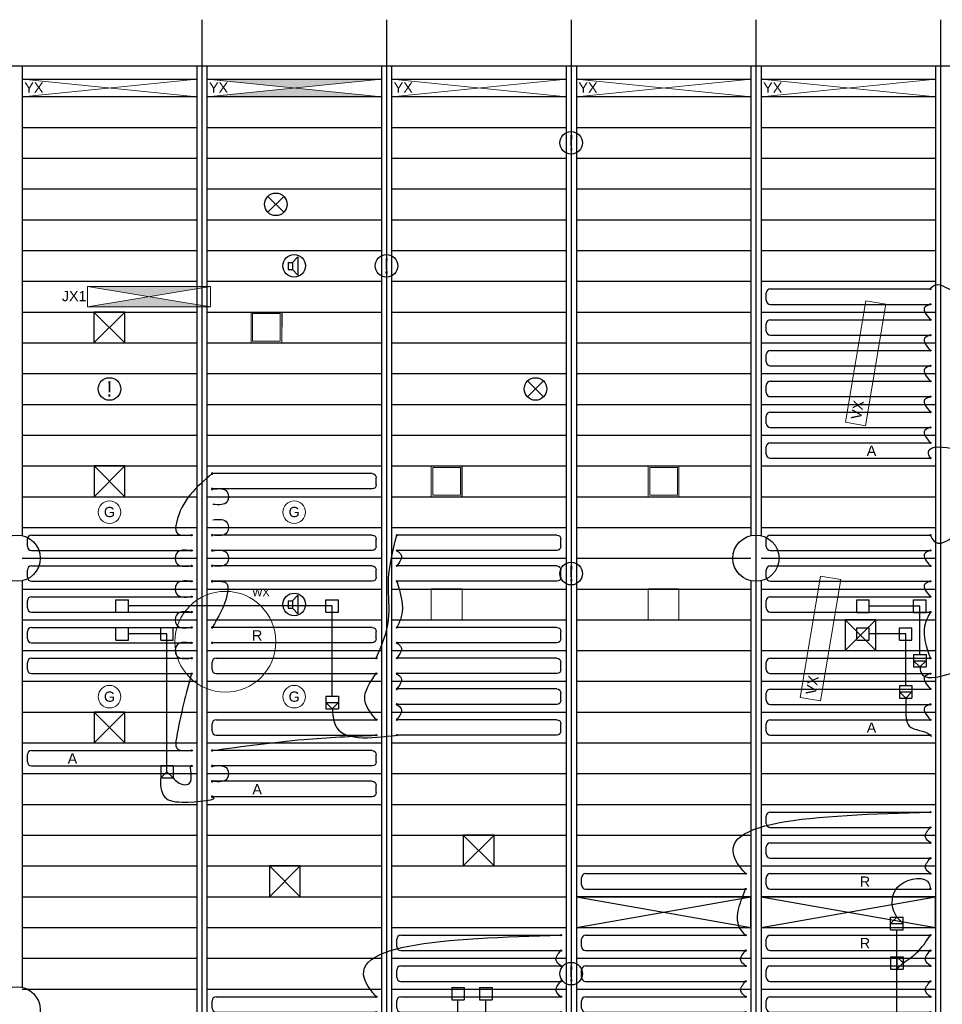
# Model space of a CAD drawing. Extents: x 7383 to 472120, y -558079 to -203000.
# Tile 7 of 29: x 203155 to 212147, y -277854 to -268256. Entities that reach past the tile are written whole.
import ezdxf

# ---------------------------------------------------------------- set-up
doc = ezdxf.new("R2010")
doc.units = 0
doc.header["$LTSCALE"] = 25
for name, color, linetype in [('0010CL', 2, 'CONTINUOUS'), ('KP-bandraster', 5, 'CONTINUOUS'), ('KP-koppelingen', 6, 'CONTINUOUS'), ('KP-leidingen(aanvoer)', 5, 'CONTINUOUS'), ('KP-leidingen(retour)', 1, 'CONTINUOUS'), ('KP-Lucht aanvoer', 6, 'CONTINUOUS'), ('KP-Melders', 3, 'CONTINUOUS'), ('KP-Oppervlak', 3, 'CONTINUOUS'), ('KP-panelen', 1, 'CONTINUOUS'), ('KP-registers', 4, 'CONTINUOUS'), ('KP-slangen', 7, 'CONTINUOUS'), ('KP-tekst', 7, 'CONTINUOUS')]:
    doc.layers.add(name, color=color, linetype=linetype)
doc.layers.add('KP-Lucht retour', color=3, linetype='CONTINUOUS', lineweight=18)
doc.layers.add('KP-Verlichting', color=2, linetype='CONTINUOUS', lineweight=18)
doc.styles.add('arial', font='ARIAL.TTF')

# ---------------------------------------------------------------- blocks, each defined once
blk = doc.blocks.new('Register A')
at = {"layer": 'KP-registers', "linetype": 'Continuous'}
for p, q in [((90, 225), (1644, 225)), ((50, 115), (50, 185)), ((90, 75), (1644, 75))]:
    blk.add_line(p, q, dxfattribs=at)
for centre in [(1650, 225), (1650, 75)]:
    blk.add_circle(centre, 6, dxfattribs=at)
for centre, start, end in [((90, 185), 90, 180), ((90, 115), 180, 270)]:
    blk.add_arc(centre, 40, start, end, dxfattribs=at)

msp = doc.modelspace()

# ---------------------------------------------------------------- hatches: boundary and pattern name
at = {"layer": 'KP-Verlichting', "linetype": 'Continuous'}
h = msp.add_hatch(color=256, dxfattribs=at)
h.dxf.hatch_style = 1
h.paths.add_polyline_path([(206680.2, -268837), (204980.2, -268837), (205830.2, -268922)])
h.paths.add_polyline_path([(205830.2, -268922), (204980.2, -269007), (206680.2, -269007)])
h = msp.add_hatch(color=256, dxfattribs=at)
h.dxf.hatch_style = 1
h.paths.add_polyline_path([(203814.8, -270855.7), (204414.8, -270955.7), (205014.8, -270855.7)])
h.paths.add_polyline_path([(205014.8, -271055.7), (204414.8, -270955.7), (203814.8, -271055.7)])

# ---------------------------------------------------------------- linework, layer by layer
at = {"layer": '0010CL', "linetype": 'Continuous'}
for p, q in [((204930.2, -268255.7), (204930.2, -278861.2)), ((206730.2, -268255.7), (206730.2, -279320.3)), ((208530.2, -268255.7), (208530.2, -279697.8)), ((210330.2, -268255.7), (210330.2, -280047.6)), ((212130.2, -268255.7), (212130.2, -280318))]:
    msp.add_line(p, q, dxfattribs=at)
at = {"layer": 'KP-bandraster', "linetype": 'Continuous'}
for p, q in [((203180.2, -268705.7), (203180.2, -273286.3)), ((204880.2, -268705.7), (204880.2, -278847.6)), ((204980.2, -268705.7), (204980.2, -278873.9)), ((206680.2, -268705.7), (206680.2, -279307.5)), ((206780.2, -268705.7), (206780.2, -279330.8)), ((208480.3, -268705.7), (208480.3, -279687.4)), ((208580.3, -268705.7), (208580.3, -279707.6)), ((210280.2, -268705.7), (210280.2, -273286.3)), ((210380.2, -268705.7), (210380.2, -273286.3)), ((212080.2, -268705.7), (212080.2, -280310.5)), ((203180.2, -273725.1), (203180.2, -277689.6)), ((210280.2, -273725.1), (210280.2, -279365.1)), ((210380.2, -273725.1), (210380.2, -279365.1))]:
    msp.add_line(p, q, dxfattribs=at)
for centre in [(203130.2, -273505.7), (210330.2, -273505.7), (203130.2, -277909)]:
    msp.add_circle(centre, 225, dxfattribs=at)
at = {"layer": 'KP-koppelingen', "linetype": 'Continuous'}
for p, q in [((204092.4, -274032.1), (204092.4, -273910.4)), ((204092.4, -273910.4), (204214, -273910.4)), ((204214, -274032.1), (204214, -273910.4)), ((206140.1, -274032.1), (206140.1, -273910.4)), ((206140.1, -273910.4), (206261.8, -273910.4)), ((206261.8, -274032.1), (206261.8, -273910.4)), ((211313.8, -274033.5), (211313.8, -273911.8)), ((211313.8, -273911.8), (211435.5, -273911.8)), ((211435.5, -274033.5), (211435.5, -273911.8)), ((211867.3, -274033.3), (211867.3, -273911.7)), ((211867.3, -273911.7), (211988.9, -273911.7)), ((211988.9, -274033.3), (211988.9, -273911.7)), ((204092.4, -274032.1), (204214, -274032.1)), ((206140.1, -274032.1), (206261.8, -274032.1)), ((211313.8, -274033.5), (211435.5, -274033.5)), ((211867.3, -274033.3), (211988.9, -274033.3)), ((204092.4, -274303.8), (204092.4, -274182.2)), ((204092.4, -274182.2), (204214, -274182.2)), ((204214, -274303.8), (204214, -274182.2)), ((204529.6, -274303.7), (204529.6, -274182)), ((204529.6, -274182), (204651.3, -274182)), ((204651.3, -274303.7), (204651.3, -274182)), ((211313.8, -274305.2), (211313.8, -274183.6)), ((211313.8, -274183.6), (211435.5, -274183.6)), ((211435.4, -274305.2), (211435.5, -274183.6)), ((211729.6, -274305.1), (211729.6, -274183.4)), ((211729.6, -274183.4), (211851.3, -274183.4)), ((211851.3, -274305.1), (211851.3, -274183.4)), ((204092.4, -274303.8), (204214, -274303.8)), ((204529.6, -274303.7), (204651.3, -274303.7)), ((211313.8, -274305.2), (211435.4, -274305.2)), ((211729.6, -274305.1), (211851.3, -274305.1)), ((211867.3, -274444.3), (211988.9, -274444.4)), ((211867.3, -274444.3), (211867.3, -274566)), ((211867.3, -274505.2), (211988.9, -274505.2)), ((211928.1, -274566), (211867.3, -274505.2)), ((211988.9, -274505.2), (211928.1, -274566)), ((211988.9, -274444.4), (211988.9, -274566)), ((211867.3, -274566), (211988.9, -274566)), ((211729.6, -274747.3), (211851.3, -274747.3)), ((211729.6, -274747.3), (211729.6, -274868.9)), ((211729.6, -274808.1), (211851.3, -274808.1)), ((211790.4, -274868.9), (211729.6, -274808.1)), ((211851.3, -274808.1), (211790.4, -274868.9)), ((211851.3, -274747.3), (211851.3, -274868.9)), ((206140.1, -274850.6), (206261.8, -274850.6)), ((206140.1, -274850.6), (206140.1, -274972.3)), ((206261.8, -274850.6), (206261.8, -274972.3)), ((211729.6, -274868.9), (211851.3, -274868.9)), ((206140.1, -274911.4), (206261.8, -274911.5)), ((206200.9, -274972.3), (206140.1, -274911.4)), ((206140.1, -274972.3), (206261.8, -274972.3)), ((206261.8, -274911.5), (206200.9, -274972.3)), ((204529.6, -275525.6), (204651.3, -275525.6)), ((204529.6, -275525.6), (204529.6, -275647.3)), ((204590.4, -275586.5), (204590.5, -275525.7)), ((204651.3, -275525.6), (204651.3, -275647.3)), ((204590.4, -275586.5), (204529.6, -275647.3)), ((204529.6, -275647.3), (204651.2, -275647.3)), ((204651.2, -275647.3), (204590.4, -275586.5)), ((211642.5, -277127.7), (211642.5, -277006)), ((211642.5, -277006), (211764.1, -277006)), ((211703.3, -277006), (211642.5, -277066.8)), ((211764.2, -277066.8), (211703.3, -277006)), ((211764.2, -277127.6), (211764.1, -277006)), ((211642.5, -277066.8), (211764.2, -277066.8)), ((211642.5, -277127.7), (211764.2, -277127.6)), ((211642.5, -277390.4), (211642.5, -277512)), ((211642.5, -277390.4), (211764.1, -277390.4)), ((211703.3, -277390.4), (211703.4, -277512)), ((211764.2, -277451.2), (211703.3, -277390.4)), ((211764.1, -277390.4), (211764.2, -277512)), ((211703.4, -277512), (211764.2, -277451.2)), ((211642.5, -277512), (211764.2, -277512)), ((207365.3, -277689.9), (207487, -277689.9)), ((207365.3, -277689.9), (207365.3, -277811.5)), ((207487, -277689.9), (207486.9, -277811.6)), ((207637.1, -277689.9), (207758.7, -277689.9)), ((207637.1, -277689.9), (207637.1, -277811.6)), ((207758.7, -277689.9), (207758.7, -277811.6)), ((207365.3, -277811.5), (207486.9, -277811.6)), ((207637.1, -277811.6), (207758.7, -277811.6))]:
    msp.add_line(p, q, dxfattribs=at)
at = {"layer": 'KP-leidingen(aanvoer)', "linetype": 'Continuous'}
for p, q in [((204590.4, -274242.9), (204214, -274242.8)), ((204590.4, -275525.6), (204590.4, -274242.9)), ((211790.4, -274244.2), (211435.5, -274244.2)), ((211790.4, -274747.3), (211790.4, -274244.2)), ((207426, -278754.5), (207426.1, -277811.6))]:
    msp.add_line(p, q, dxfattribs=at)
at = {"layer": 'KP-leidingen(retour)', "linetype": 'Continuous'}
for p, q in [((206201, -273971.2), (204214, -273971)), ((206201, -274850.6), (206201, -273971.2)), ((211928.1, -273972.5), (211435.5, -273972.4)), ((211928.1, -274444.3), (211928.1, -273972.5)), ((211703.3, -278483.1), (211703.3, -277127.6)), ((207697.8, -278482.7), (207697.9, -277811.6))]:
    msp.add_line(p, q, dxfattribs=at)
at = {"layer": 'KP-Lucht aanvoer', "linetype": 'Continuous'}
for p, q in [((203878.5, -271105.7), (203878.4, -271405.7)), ((203878.4, -271405.7), (204178.2, -271105.7)), ((204178.2, -271105.7), (203878.5, -271105.7)), ((203878.5, -271105.7), (204178.4, -271405.7)), ((204178.4, -271405.7), (204178.2, -271105.7)), ((203878.4, -271405.7), (204178.4, -271405.7)), ((203880.3, -272605.8), (203880.2, -272905.8)), ((203880.2, -272905.8), (204180, -272605.8)), ((204180, -272605.8), (203880.3, -272605.8)), ((203880.3, -272605.8), (204180.2, -272905.8)), ((204180.2, -272905.8), (204180, -272605.8)), ((203880.2, -272905.8), (204180.2, -272905.8)), ((211200.3, -274105.7), (211200.2, -274405.7)), ((211200.2, -274405.7), (211500, -274105.7)), ((211500, -274105.7), (211200.3, -274105.7)), ((211200.3, -274105.7), (211500.2, -274405.7)), ((211500.2, -274405.7), (211500, -274105.7)), ((211200.2, -274405.7), (211500.2, -274405.7)), ((203880.3, -275005.7), (203880.1, -275305.7)), ((203880.1, -275305.7), (204180, -275005.7)), ((204180, -275005.7), (203880.3, -275005.7)), ((203880.3, -275005.7), (204180.1, -275305.7)), ((204180.1, -275305.7), (204180, -275005.7)), ((203880.1, -275305.7), (204180.1, -275305.7)), ((207478.5, -276205.7), (207478.4, -276505.7)), ((207478.4, -276505.7), (207778.2, -276205.7)), ((207778.2, -276205.7), (207478.5, -276205.7)), ((207478.5, -276205.7), (207778.4, -276505.7)), ((207778.4, -276505.7), (207778.2, -276205.7)), ((205589.3, -276505.7), (205589.2, -276805.7)), ((205589.2, -276805.7), (205889, -276505.7)), ((205889, -276505.7), (205589.3, -276505.7)), ((205589.3, -276505.7), (205889.2, -276805.7)), ((205889.2, -276805.7), (205889, -276505.7)), ((207478.4, -276505.7), (207778.4, -276505.7)), ((205589.2, -276805.7), (205889.2, -276805.7)), ((210280.2, -276805.7), (208580.2, -276805.7)), ((208580.2, -276805.7), (210280.2, -277105.7)), ((208580.2, -277105.7), (210280.2, -276805.7)), ((208580.3, -276805.7), (208580.3, -277105.7)), ((210280.2, -277105.7), (210280.2, -276805.7)), ((212080.2, -276805.7), (210380.2, -276805.7)), ((210380.2, -276805.7), (212080.2, -277105.7)), ((210380.2, -277105.7), (212080.2, -276805.7)), ((210380.3, -276805.7), (210380.3, -277105.7)), ((212080.2, -277105.7), (212080.2, -276805.7)), ((208580.3, -277105.7), (210280.2, -277105.7)), ((210380.3, -277105.7), (212080.2, -277105.7))]:
    msp.add_line(p, q, dxfattribs=at)
at = {"layer": 'KP-Lucht retour', "linetype": 'Continuous'}
for p, q in [((205409.9, -271105.7, -2350), (205709.9, -271105.7, -2350)), ((205410, -271405.7, -2350), (205409.9, -271105.7, -2350)), ((205411.7, -271105.7), (205711.7, -271105.7)), ((205411.8, -271405.7), (205411.7, -271105.7)), ((205424.9, -271120.7, -2350), (205694.9, -271120.7, -2350)), ((205425, -271390.7, -2350), (205424.9, -271120.7, -2350)), ((205694.9, -271120.7, -2350), (205694.7, -271390.7, -2350)), ((205709.9, -271105.7, -2350), (205709.7, -271405.7, -2350)), ((205711.7, -271105.7), (205711.5, -271405.7)), ((205709.7, -271405.7, -2350), (205410, -271405.7, -2350)), ((205711.5, -271405.7), (205411.8, -271405.7)), ((205425, -271390.7, -2350), (205694.7, -271390.7, -2350)), ((207164.8, -272605.7), (207464.8, -272605.7)), ((207164.9, -272905.7), (207164.8, -272605.7)), ((207166.4, -272605.6, -2350), (207466.4, -272605.6, -2350)), ((207166.6, -272905.6, -2350), (207166.4, -272605.6, -2350)), ((207181.5, -272620.6, -2350), (207451.4, -272620.6, -2350)), ((207181.6, -272890.6, -2350), (207181.5, -272620.6, -2350)), ((207451.4, -272620.6, -2350), (207451.3, -272890.6, -2350)), ((207464.8, -272605.7), (207464.6, -272905.7)), ((207466.4, -272605.6, -2350), (207466.3, -272905.6, -2350)), ((209280.5, -272605.7), (209580.5, -272605.7)), ((209280.7, -272905.7), (209280.5, -272605.7)), ((209295.6, -272620.7), (209565.5, -272620.7)), ((209295.7, -272890.7), (209295.6, -272620.7)), ((209565.5, -272620.7), (209565.4, -272890.7)), ((209580.5, -272605.7), (209580.4, -272905.7)), ((210380.2, -272605.8), (210680.2, -272605.8)), ((210380.3, -272905.8), (210380.2, -272605.8)), ((207464.6, -272905.7), (207164.9, -272905.7)), ((207466.3, -272905.6, -2350), (207166.6, -272905.6, -2350)), ((207181.6, -272890.6, -2350), (207451.3, -272890.6, -2350)), ((209580.4, -272905.7), (209280.7, -272905.7)), ((209295.7, -272890.7), (209565.4, -272890.7)), ((210680, -272905.8), (210380.3, -272905.8)), ((207166.3, -273805.6, -2350), (207466.3, -273805.6, -2350)), ((207166.4, -274105.6, -2350), (207166.3, -273805.6, -2350)), ((207466.3, -273805.6, -2350), (207466.1, -274105.6, -2350)), ((209280.3, -273805.6, -2350), (209580.3, -273805.6, -2350)), ((209280.5, -274105.6, -2350), (209280.3, -273805.6, -2350)), ((209580.3, -273805.6, -2350), (209580.2, -274105.6, -2350)), ((207466.1, -274105.6, -2350), (207166.4, -274105.6, -2350)), ((209580.2, -274105.6, -2350), (209280.5, -274105.6, -2350))]:
    msp.add_line(p, q, dxfattribs=at)
at = {"layer": 'KP-Melders', "linetype": 'Continuous'}
for p, q in [((205573.2, -270133.5), (205728.7, -269977.9)), ((205573.2, -269977.9), (205728.7, -270133.5)), ((205813.3, -270621.3), (205865.4, -270565.9)), ((205865.4, -270565.9), (205865.4, -270746.6)), ((205770.3, -270621.3), (205813.3, -270621.3)), ((205770.3, -270621.3), (205770.3, -270691.3)), ((205813.3, -270621.3), (205813.3, -270691.3)), ((205770.3, -270691.3), (205813.3, -270691.3)), ((205770.3, -270691.3), (205813.3, -270691.3)), ((205813.3, -270691.3), (205865.4, -270746.6)), ((208103.6, -271933.5), (208259.2, -271777.9)), ((208103.6, -271777.9), (208259.2, -271933.5)), ((205770.3, -273921.3), (205813.3, -273921.3)), ((205770.3, -273921.3), (205770.3, -273991.3)), ((205813.3, -273921.3), (205865.4, -273865.9)), ((205813.3, -273921.3), (205813.3, -273991.3)), ((205865.4, -273865.9), (205865.4, -274046.6)), ((205770.3, -273991.3), (205813.3, -273991.3)), ((205770.3, -273991.3), (205813.3, -273991.3)), ((205813.3, -273991.3), (205865.4, -274046.6))]:
    msp.add_line(p, q, dxfattribs=at)
for centre in [(208530.3, -269455.7), (205650.9, -270055.7), (205830.2, -270655.7), (206730.2, -270655.7), (204030.2, -271855.7), (208181.4, -271855.7), (208530.2, -273655.7), (205830.2, -273955.7), (208530.2, -277555.7)]:
    msp.add_circle(centre, 110, dxfattribs=at)
at = {"layer": 'KP-Oppervlak', "linetype": 'Continuous'}
msp.add_line((203080.2, -268705.7), (213980.4, -268705.7), dxfattribs=at)
at = {"layer": 'KP-panelen', "linetype": 'Continuous'}
for p, q in [((203180.2, -268835.7), (204880.2, -268835.7)), ((204980.2, -268835.7), (206680.2, -268835.7)), ((206780.2, -268835.7), (208480.2, -268835.7)), ((208580.3, -268835.7), (210280.3, -268835.7)), ((210380.2, -268835.7), (212080.2, -268835.7)), ((203180.2, -269005.7), (204880.2, -269005.7)), ((204882.6, -269006.8), (203182.6, -269006.8)), ((204882.6, -269006.8), (203182.6, -269006.8)), ((204980.2, -269005.7), (206680.2, -269005.7)), ((206780.2, -269005.7), (208480.2, -269005.7)), ((208580.2, -269005.7), (210280.2, -269005.7)), ((210380.2, -269005.7), (212080.2, -269005.7)), ((203180.2, -269305.7), (204880.2, -269305.7)), ((204980.2, -269305.7), (206680.2, -269305.7)), ((206780.2, -269305.7), (208480.2, -269305.7)), ((208580.2, -269305.7), (210280.2, -269305.7)), ((210380.2, -269305.7), (212080.2, -269305.7)), ((203180.2, -269605.7), (204880.2, -269605.7)), ((204980.2, -269605.7), (206680.2, -269605.7)), ((206780.2, -269605.7), (208480.2, -269605.7)), ((208580.2, -269605.7), (210280.2, -269605.7)), ((210380.2, -269605.7), (212080.2, -269605.7)), ((203180.2, -269905.7), (204880.2, -269905.7)), ((204980.2, -269905.7), (206680.2, -269905.7)), ((206780.2, -269905.7), (208480.2, -269905.7)), ((208580.2, -269905.7), (210280.2, -269905.7)), ((210380.2, -269905.7), (212080.2, -269905.7)), ((203180.2, -270205.7), (204880.2, -270205.7)), ((204980.2, -270205.7), (206680.2, -270205.7)), ((206780.2, -270205.7), (208480.2, -270205.7)), ((208580.2, -270205.7), (210280.2, -270205.7)), ((210380.2, -270205.7), (212080.2, -270205.7)), ((203180.2, -270505.7), (204880.2, -270505.7)), ((204980.2, -270505.7), (206680.2, -270505.7)), ((206780.2, -270505.7), (208480.2, -270505.7)), ((208580.2, -270505.7), (210280.2, -270505.7)), ((210380.2, -270505.7), (212080.2, -270505.7)), ((203180.2, -270805.7), (204880.2, -270805.7)), ((204980.2, -270805.7), (206680.2, -270805.7)), ((206780.2, -270805.7), (208480.2, -270805.7)), ((208580.2, -270805.7), (210280.2, -270805.7)), ((210380.2, -270805.7), (212080.2, -270805.7)), ((203180.2, -271105.7), (204880.2, -271105.7)), ((204980.2, -271105.7), (206680.2, -271105.7)), ((206780.2, -271105.7), (208480.2, -271105.7)), ((208580.2, -271105.7), (210280.2, -271105.7)), ((210380.2, -271105.7), (212080.2, -271105.7)), ((203180.2, -271405.7), (204880.2, -271405.7)), ((204980.2, -271405.7), (206680.2, -271405.7)), ((206780.2, -271405.7), (208480.2, -271405.7)), ((208580.2, -271405.7), (210280.2, -271405.7)), ((210380.2, -271405.7), (212080.2, -271405.7)), ((203180.2, -271705.7), (204880.2, -271705.7)), ((204980.2, -271705.7), (206680.2, -271705.7)), ((206780.2, -271705.7), (208480.2, -271705.7)), ((208580.2, -271705.7), (210280.2, -271705.7)), ((210380.2, -271705.7), (212080.2, -271705.7)), ((203180.2, -272005.7), (204880.2, -272005.7)), ((204980.2, -272005.7), (206680.2, -272005.7)), ((206780.2, -272005.7), (208480.2, -272005.7)), ((208580.2, -272005.7), (210280.2, -272005.7)), ((210380.2, -272005.7), (212080.2, -272005.7)), ((203180.2, -272305.7), (204880.2, -272305.7)), ((204980.2, -272305.7), (206680.2, -272305.7)), ((206780.2, -272305.7), (208480.2, -272305.7)), ((208580.2, -272305.7), (210280.2, -272305.7)), ((210380.2, -272305.7), (212080.2, -272305.7)), ((203180.2, -272605.7), (204880.2, -272605.7)), ((204980.2, -272605.7), (206680.2, -272605.7)), ((206780.2, -272605.7), (208480.2, -272605.7)), ((208580.2, -272605.7), (210280.2, -272605.7)), ((210380.2, -272605.7), (212080.2, -272605.7)), ((203180.2, -272905.7), (204880.2, -272905.7)), ((204980.2, -272905.7), (206680.2, -272905.7)), ((206780.2, -272905.7), (208480.2, -272905.7)), ((208580.2, -272905.7), (210280.2, -272905.7)), ((210380.2, -272905.7), (212080.2, -272905.7)), ((203180.2, -273205.7), (204880.2, -273205.7)), ((204980.2, -273205.7), (206680.2, -273205.7)), ((206780.2, -273205.7), (208480.2, -273205.7)), ((208580.2, -273205.7), (210280.2, -273205.7)), ((210380.2, -273205.7), (212080.2, -273205.7)), ((203180.2, -273505.7), (204880.2, -273505.7)), ((204980.2, -273505.7), (206680.2, -273505.7)), ((206780.2, -273505.7), (208480.2, -273505.7)), ((208580.2, -273505.7), (210280.2, -273505.7)), ((210380.2, -273505.7), (212080.2, -273505.7)), ((203180.2, -273805.7), (204880.2, -273805.7)), ((204980.2, -273805.7), (206680.2, -273805.7)), ((206780.2, -273805.7), (208480.2, -273805.7)), ((208580.2, -273805.7), (210280.2, -273805.7)), ((210380.2, -273805.7), (212080.2, -273805.7)), ((203180.2, -274105.7), (204880.2, -274105.7)), ((204980.2, -274105.7), (206680.2, -274105.7)), ((206780.2, -274105.7), (208480.2, -274105.7)), ((208580.2, -274105.7), (210280.2, -274105.7)), ((210380.2, -274105.7), (212080.2, -274105.7)), ((203180.2, -274405.7), (204880.2, -274405.7)), ((204980.2, -274405.7), (206680.2, -274405.7)), ((206780.2, -274405.7), (208480.2, -274405.7)), ((208580.2, -274405.7), (210280.2, -274405.7)), ((210380.2, -274405.7), (212080.2, -274405.7)), ((203180.2, -274705.7), (204880.2, -274705.7)), ((204980.2, -274705.7), (206680.2, -274705.7)), ((206780.2, -274705.7), (208480.2, -274705.7)), ((208580.2, -274705.7), (210280.2, -274705.7)), ((210380.2, -274705.7), (212080.2, -274705.7)), ((203180.2, -275005.7), (204880.2, -275005.7)), ((204980.2, -275005.7), (206680.2, -275005.7)), ((206780.2, -275005.7), (208480.2, -275005.7)), ((208580.2, -275005.7), (210280.2, -275005.7)), ((210380.2, -275005.7), (212080.2, -275005.7)), ((203180.2, -275305.7), (204880.2, -275305.7)), ((204980.2, -275305.7), (206680.2, -275305.7)), ((206780.2, -275305.7), (208480.2, -275305.7)), ((208580.2, -275305.7), (210280.2, -275305.7)), ((210380.2, -275305.7), (212080.2, -275305.7)), ((203180.2, -275605.7), (204880.2, -275605.7)), ((204980.2, -275605.7), (206680.2, -275605.7)), ((206780.2, -275605.7), (208480.2, -275605.7)), ((208580.2, -275605.7), (210280.2, -275605.7)), ((210380.2, -275605.7), (212080.2, -275605.7)), ((203180.2, -275905.7), (204880.2, -275905.7)), ((204980.2, -275905.7), (206680.2, -275905.7)), ((206780.2, -275905.7), (208480.2, -275905.7)), ((208580.2, -275905.7), (210280.2, -275905.7)), ((210380.2, -275905.7), (212080.2, -275905.7)), ((203180.2, -276205.7), (204880.2, -276205.7)), ((204980.2, -276205.7), (206680.2, -276205.7)), ((206780.2, -276205.7), (208480.2, -276205.7)), ((208580.2, -276205.7), (210280.2, -276205.7)), ((210380.2, -276205.7), (212080.2, -276205.7)), ((203180.2, -276505.7), (204880.2, -276505.7)), ((204980.2, -276505.7), (206680.2, -276505.7)), ((206780.2, -276505.7), (208480.2, -276505.7)), ((208580.2, -276505.7), (210280.2, -276505.7)), ((210380.2, -276505.7), (212080.2, -276505.7)), ((203180.2, -276805.7), (204880.2, -276805.7)), ((204980.2, -276805.7), (206680.2, -276805.7)), ((206780.2, -276805.7), (208480.2, -276805.7)), ((208580.2, -276805.7), (210280.2, -276805.7)), ((210380.2, -276805.7), (212080.2, -276805.7)), ((210380.2, -276805.7), (212080.2, -276805.7)), ((203180.2, -277105.7), (204880.2, -277105.7)), ((204980.2, -277105.7), (206680.2, -277105.7)), ((206780.2, -277105.7), (208480.2, -277105.7)), ((208580.2, -277105.7), (210280.2, -277105.7)), ((210380.2, -277105.7), (212080.2, -277105.7)), ((210380.2, -277105.7), (212080.2, -277105.7)), ((203180.2, -277405.7), (204880.2, -277405.7)), ((204980.2, -277405.7), (206680.2, -277405.7)), ((206780.2, -277405.7), (208480.2, -277405.7)), ((208580.2, -277405.7), (210280.2, -277405.7)), ((210380.2, -277405.7), (212080.2, -277405.7)), ((203180.2, -277705.7), (204880.2, -277705.7)), ((204980.2, -277705.7), (206680.2, -277705.7)), ((206780.2, -277705.7), (208480.2, -277705.7)), ((208580.3, -277705.7), (210280.3, -277705.7)), ((210380.2, -277705.7), (212080.2, -277705.7))]:
    msp.add_line(p, q, dxfattribs=at)
at = {"layer": 'KP-slangen', "linetype": 'Continuous'}
for points in [[(212030.2, -270880.7), (212103.1, -270837), (212233.8, -270880.7), (212230.7, -270876.5)], [(212030.2, -271030.7), (211974.3, -271061.7), (212030.2, -271180.7)], [(212030.2, -271330.7), (211974.3, -271361.7), (212030.2, -271480.7)], [(212030.2, -271630.7), (211974.3, -271661.7), (212030.2, -271780.7)], [(212030.2, -271930.7), (211974.3, -271961.7), (212030.2, -272080.7)], [(212030.2, -272230.7), (211974.3, -272261.7), (212030.2, -272380.7)], [(212030.2, -272530.7), (212011.6, -272469.6), (212261.9, -272444.3), (212271.9, -272448.2)], [(205030.2, -272680.4), (204682.5, -273159.6), (204682.5, -273252.4), (204824.2, -273280.7)], [(205036.2, -272830.7), (205177.9, -272859.6), (205177.9, -272952.4), (205036.2, -272980.7)], [(205036.2, -273130.7), (205177.9, -273159.6), (205177.9, -273252.4), (205036.2, -273280.7)], [(206630.2, -274480.4), (206750.5, -274105.1), (206748.2, -273756.5), (206830.2, -273280.4)], [(212030.2, -273280.7), (212122.4, -273358.3), (212230.2, -273280.7), (212227.8, -273279.9)], [(204824.2, -273430.7), (204682.5, -273459.6), (204682.5, -273552.4), (204824.2, -273580.7)], [(205036.2, -273430.7), (205177.9, -273459.6), (205177.9, -273552.4), (205036.2, -273580.7)], [(206830.2, -273430.4), (206873.7, -273475.1), (206830.2, -273580.4)], [(212030.2, -273430.7), (211974.3, -273461.7), (212030.2, -273580.7)], [(204824.2, -273730.7), (204682.5, -273759.6), (204682.5, -273852.4), (204824.2, -273880.7)], [(205036.2, -273730.7), (205177.9, -273759.6), (205177.9, -273852.4), (205030.2, -274180.4)], [(206830.2, -273730.4), (206873.7, -274075.1), (206830.2, -274180.4)], [(212030.2, -273730.7), (211974.3, -273761.7), (212030.2, -273880.7)], [(204824.2, -274030.7), (204682.5, -274059.6), (204682.5, -274152.4), (204824.2, -274180.7)], [(212030.2, -274030.7), (211974.3, -274166.8), (212030.2, -274480.7)], [(204824.2, -274330.7), (204682.5, -274359.6), (204682.5, -274452.4), (204824.2, -274480.7)], [(206830.2, -274330.4), (206873.7, -274375.1), (206830.2, -274480.4)], [(211928.1, -274566), (211937.3, -274618), (212230.2, -274630.7)], [(204830.2, -274630.7), (204682.5, -275259.6), (204682.5, -275352.4), (204824.2, -275380.7)], [(206630.2, -275080.4), (206517.8, -274884.5), (206630.2, -274630.4)], [(206830.2, -274630.4), (206873.7, -274675.1), (206830.2, -274780.4)], [(212030.2, -274630.7), (211974.3, -274661.7), (212030.2, -274780.7)], [(211790.4, -274868.9), (211791.1, -274962), (211824.8, -275141.9), (212030.2, -275230.7), (212040.8, -275243)], [(206200.9, -274972.3), (206228.3, -275125.3), (206836.3, -275230.1)], [(206830.2, -274930.4), (206873.7, -274975.1), (206830.2, -275080.4)], [(212030.2, -274930.7), (211974.3, -274961.7), (212030.2, -275080.7)], [(205030.2, -275380.4), (205922.9, -275272.3), (206630.2, -275230.4)], [(204651.2, -275647.3), (204694.8, -275690.4), (204818.2, -275686.6), (204830.2, -275530.7), (204832.3, -275533.7)], [(205036.2, -275530.7), (205177.9, -275559.6), (205177.9, -275652.4), (205036.2, -275680.7)], [(204529.6, -275647.3), (204527.7, -275716.1), (204557.3, -275818.9), (204738.5, -275883.1), (205030.2, -275830.4), (205026.4, -275829.2)], [(210230.2, -276580.7), (210182.3, -276524.5), (212030.2, -275980.7)], [(212030.2, -276280.7), (211982.3, -276224.5), (212030.2, -276130.7)], [(212030.2, -276580.7), (211982.3, -276524.5), (212030.2, -276430.7)], [(211703.3, -277006), (211668.5, -276927), (211736.5, -276689.1), (212019.8, -276680.1), (212030.2, -276730.7)], [(210230.2, -277180.7), (210182.3, -277124.5), (210230.2, -276730.7)], [(206630.2, -277780.7), (206582.3, -277724.5), (208430.2, -277180.7)], [(211764.2, -277452.5), (211898.4, -277350.5), (212030.2, -277180.7)], [(208430.2, -277480.7), (208382.3, -277424.5), (208430.2, -277330.7)], [(210230.2, -277480.7), (210182.3, -277424.5), (210230.2, -277330.7)], [(212030.2, -277480.7), (211982.3, -277424.5), (212030.2, -277330.7)], [(208430.2, -277780.7), (208382.3, -277724.5), (208430.2, -277630.7)], [(210230.3, -277780.7), (210182.4, -277724.5), (210230.3, -277630.7)], [(212030.2, -277780.7), (211982.3, -277724.5), (212030.2, -277630.7)]]:
    msp.add_spline(points, degree=3, dxfattribs=at)
at = {"layer": 'KP-Verlichting', "linetype": 'Continuous'}
for p, q in [((203182.6, -269006.8), (204882.6, -268836.8)), ((203182.6, -268836.8), (204882.6, -269006.8)), ((204982.6, -269006.8), (206682.6, -268836.8)), ((204982.6, -268836.8), (206682.6, -269006.8)), ((206782.6, -269006.8), (208482.6, -268836.8)), ((206782.6, -268836.8), (208482.6, -269006.8)), ((208582.7, -269006.8), (210282.7, -268836.8)), ((208582.7, -268836.8), (210282.7, -269006.8)), ((210382.6, -269006.8), (212082.6, -268836.8)), ((210382.6, -268836.8), (212082.6, -269006.8)), ((203814.8, -270855.7), (205014.8, -270855.7)), ((203814.8, -270855.7), (203814.8, -271055.7)), ((203814.8, -270855.7), (205014.8, -271055.7)), ((203814.8, -271055.7), (205014.8, -270855.7)), ((205014.8, -270855.7), (205014.8, -271055.7)), ((203814.8, -271055.7), (205014.8, -271055.7)), ((211202.3, -272180.9), (211400.3, -270997.3)), ((211399.5, -272213.9), (211597.6, -271030.4)), ((211400.3, -270997.3), (211597.6, -271030.4)), ((211202.3, -272180.9), (211399.5, -272213.9)), ((210761.6, -274864.1), (210959.7, -273680.6)), ((210958.9, -274897.1), (211156.9, -273713.6)), ((210959.7, -273680.6), (211156.9, -273713.6)), ((210761.6, -274864.1), (210958.9, -274897.1))]:
    msp.add_line(p, q, dxfattribs=at)
for centre, radius in [((204030.2, -273055.7), 110), ((205830.2, -273055.7), 110), ((205159.6, -274320.3), 491.8), ((204030.2, -274855.7), 110), ((205830.2, -274855.7), 110)]:
    msp.add_circle(centre, radius, dxfattribs=at)

# ---------------------------------------------------------------- block references
at = {"layer": 'KP-registers', "linetype": 'Continuous'}
for p in [(210380.2, -271105.7), (210380.2, -271405.7), (210380.2, -271705.7), (210380.2, -272005.7), (210380.2, -272305.7), (210380.2, -272605.7), (203180.2, -273505.7), (210380.2, -273505.7), (203180.2, -273805.7), (210380.2, -273805.7), (203180.2, -274105.7), (210380.2, -274105.7), (203180.2, -274405.7), (203180.2, -274705.7), (204980.2, -274705.4), (210380.2, -274705.7), (210380.2, -275005.7), (204980.2, -275305.4), (210380.2, -275305.7), (203180.2, -275605.7), (210380.2, -276205.7), (210380.2, -276505.7), (208580.2, -276805.7), (210380.2, -276805.7), (206780.2, -277405.7), (208580.2, -277405.7), (210380.2, -277405.7), (206780.2, -277705.7), (208580.3, -277705.7), (210380.2, -277705.7), (204980.2, -278005.7), (206780.2, -278005.7), (208580.3, -278005.7), (210380.2, -278005.7)]:
    msp.add_blockref('Register A', p, dxfattribs=at)
at = {"layer": 'KP-registers', "linetype": 'Continuous', "xscale": -1}
for p in [(206680.2, -272905.4), (206680.2, -273505.4), (208480.2, -273505.4), (206680.2, -273805.4), (208480.2, -273805.4), (206680.2, -274405.4), (208480.2, -274405.4), (208480.3, -274705.4), (208480.2, -275005.4), (208480.3, -275305.1), (206680.2, -275605.4), (206680.2, -275905.4)]:
    msp.add_blockref('Register A', p, dxfattribs=at)

# ---------------------------------------------------------------- texts
at = {"layer": 'KP-Melders', "linetype": 'Continuous', "char_height": 150, "attachment_point": 5, "style": 'arial'}
for insert in [(208530.3, -269455.7), (206730.2, -270655.7), (204030.2, -271855.7), (208530.2, -273655.7), (208530.2, -277555.7)]:
    msp.add_mtext('\\A1;!', dxfattribs=dict(at, insert=insert))
at = {"layer": 'KP-tekst', "linetype": 'Continuous', "char_height": 100, "attachment_point": 5, "style": 'arial'}
for s, insert in [('\\A1;A', (211456.5, -272457.8)), ('\\A1;R', (205469.3, -274257.8)), ('\\A1;A', (211456.5, -275157.8)), ('\\A1;A', (203669.3, -275457.8)), ('\\A1;A', (205469.3, -275757.8)), ('\\A1;R', (211392.9, -276657.8)), ('\\A1;R', (211392.9, -277257.8))]:
    msp.add_mtext(s, dxfattribs=dict(at, insert=insert))
at = {"layer": 'KP-Verlichting', "linetype": 'Continuous', "attachment_point": 5, "style": 'arial'}
for s, insert, char_height in [('\\A1;YX', (203293.5, -268918), 100), ('\\A1;YX', (205093.5, -268918), 100), ('\\A1;YX', (206893.5, -268918), 100), ('\\A1;YX', (208693.6, -268918), 100), ('\\A1;YX', (210493.5, -268918), 100), ('\\A1;JX1', (203686, -270950.6), 100), ('\\A1;G', (204030.2, -273055.7), 100), ('\\A1;G', (205830.2, -273055.7), 100), ('\\A1;WX', (205506.3, -273839), 75), ('\\A1;G', (204030.2, -274855.7), 100), ('\\A1;G', (205830.2, -274855.7), 100)]:
    msp.add_mtext(s, dxfattribs=dict(at, insert=insert, char_height=char_height))
at = {"layer": 'KP-Verlichting', "linetype": 'Continuous', "char_height": 100, "attachment_point": 5, "rotation": 80.50031, "style": 'arial'}
for insert in [(211318.8, -272059.8), (210878.1, -274743.1)]:
    msp.add_mtext('\\A1;VX', dxfattribs=dict(at, insert=insert))

doc.saveas('drawing.dxf')
